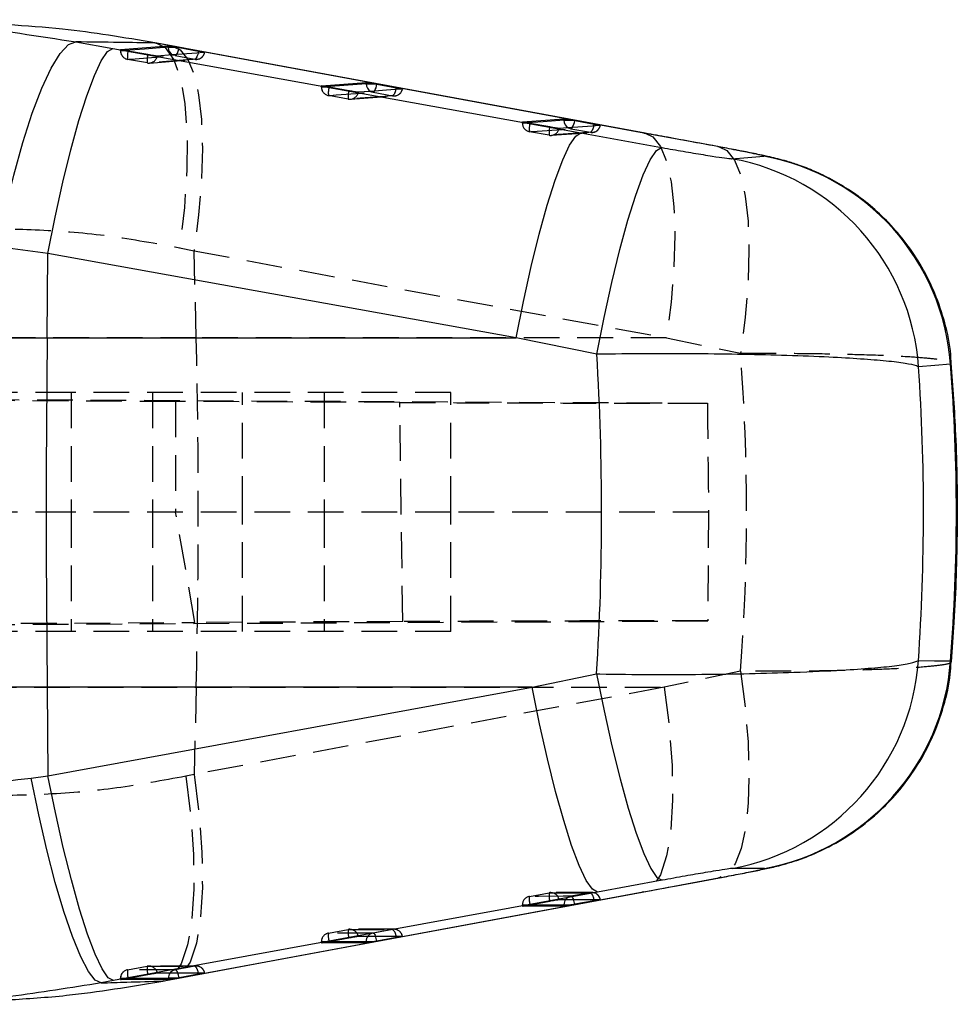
# Model space of a CAD drawing. Extents: x 31 to 398, y 20 to 294.
# Tile 8 of 12: x 269 to 303, y 108 to 143. Entities that reach past the tile are written whole.
import ezdxf

# ---------------------------------------------------------------- set-up
doc = ezdxf.new("R2010")
doc.units = 0
doc.linetypes.add('HIDDEN', pattern=[1.905, 1.27, -0.635])
doc.layers.get('0').update_dxf_attribs({"linetype": 'CONTINUOUS'})

msp = doc.modelspace()

# ---------------------------------------------------------------- linework, layer by layer
at = {"color": 7, "linetype": 'CONTINUOUS'}
for p, q in [((271.435163, 141.798276), (272.740534, 141.561893)), ((272.740534, 141.561893), (289.389974, 138.560725)), ((273.020706, 141.52773), (274.715966, 141.659604)), ((273.289702, 141.472406), (273.258216, 141.478111)), ((273.992903, 141.345822), (273.289702, 141.472406)), ((274.239442, 141.76364), (274.2955, 141.755562)), ((274.879134, 141.648206), (274.290509, 141.756586)), ((274.715966, 141.659604), (274.715966, 141.609873)), ((274.715966, 141.609873), (275.031335, 141.609873)), ((291.67772, 138.552658), (274.877257, 141.648176)), ((275.031335, 141.609873), (275.100923, 141.597231)), ((275.100923, 141.597231), (275.793201, 141.469463)), ((280.165262, 140.241754), (281.749583, 140.361424)), ((280.434257, 140.186509), (280.403129, 140.19215)), ((281.137458, 140.059975), (280.434257, 140.186509)), ((281.749583, 140.361424), (281.749583, 140.311672)), ((281.749583, 140.311672), (282.064593, 140.311672)), ((282.064593, 140.311672), (282.134524, 140.298964)), ((282.134524, 140.298964), (282.826803, 140.171163)), ((287.309802, 138.956397), (288.783214, 139.062847)), ((288.783214, 139.062847), (288.783214, 139.013061)), ((288.783214, 139.013061), (289.097673, 139.013061)), ((289.097673, 139.013061), (289.168126, 139.000253)), ((289.168126, 139.000253), (289.860404, 138.872393)), ((287.578828, 138.901273), (287.548191, 138.90682)), ((288.282028, 138.774827), (287.578828, 138.901273)), ((289.389974, 138.560725), (292.255617, 138.044874)), ((294.257647, 138.07471), (291.630483, 138.559252)), ((294.257647, 138.07471), (294.304288, 138.06823)), ((270.438096, 134.27659), (268.647871, 134.512988)), ((270.409397, 131.275032), (270.438096, 134.27659)), ((287.089071, 131.275032), (270.438096, 134.27659)), ((257.713354, 131.275032), (270.409397, 131.275032)), ((270.409397, 131.275032), (287.089071, 131.275032)), ((289.954743, 130.692669), (287.089071, 131.275032)), ((287.653617, 118.854816), (289.948142, 119.328414)), ((270.409397, 118.854816), (257.713354, 118.854816)), ((287.653617, 118.854816), (270.409397, 118.854816)), ((270.409397, 118.854816), (270.439497, 115.705985)), ((270.439497, 115.705985), (287.653617, 118.854816)), ((269.843361, 115.62638), (270.439497, 115.705985)), ((295.911646, 112.408872), (294.767267, 112.411188)), ((291.571743, 111.57357), (294.280431, 112.07611)), ((294.313869, 112.081207), (294.280431, 112.07611)), ((292.277059, 111.992714), (289.982221, 111.573123)), ((289.982221, 111.573123), (272.768593, 108.424408)), ((274.852685, 108.472738), (291.571743, 111.57357)), ((288.783214, 111.072518), (287.309802, 111.070317)), ((287.558786, 111.120631), (287.579141, 111.124361)), ((287.579141, 111.124361), (288.282326, 111.252789)), ((288.783214, 111.122892), (288.783214, 111.072518)), ((288.783214, 111.122892), (289.086125, 111.122892)), ((289.167724, 111.137857), (289.086125, 111.122892)), ((289.860002, 111.266452), (289.167724, 111.137857)), ((280.434585, 109.819356), (281.137771, 109.94781)), ((282.826385, 109.959996), (282.134107, 109.831417)), ((281.749583, 109.766118), (280.165262, 109.765276)), ((280.414081, 109.815599), (280.434585, 109.819356)), ((281.749583, 109.816483), (281.749583, 109.766118)), ((281.749583, 109.816483), (282.052643, 109.816483)), ((282.134107, 109.831417), (282.052643, 109.816483)), ((273.29003, 108.514152), (273.99323, 108.642622)), ((275.100491, 108.525108), (275.019131, 108.510194)), ((275.792769, 108.653677), (275.100491, 108.525108)), ((276.008985, 108.698041), (276.006929, 108.697227)), ((272.768593, 108.424408), (272.333897, 108.344804)), ((274.715966, 108.459835), (273.020706, 108.460049)), ((273.269421, 108.510376), (273.29003, 108.514152)), ((274.518958, 108.410835), (274.852685, 108.472738)), ((274.554423, 108.416273), (274.518958, 108.410835)), ((274.715966, 108.510194), (274.715966, 108.459835)), ((275.019131, 108.510194), (274.715966, 108.510194))]:
    msp.add_line(p, q, dxfattribs=at)
at = {"color": 7, "linetype": 'HIDDEN'}
for p, q in [((273.019484, 141.527244), (273.019484, 141.478111)), ((273.020706, 141.478111), (273.020706, 141.52773)), ((273.188508, 141.491139), (273.020706, 141.478111)), ((273.258216, 141.478111), (273.020706, 141.478111)), ((274.828738, 141.655038), (274.239442, 141.76364)), ((274.290479, 141.731645), (274.283296, 141.732932)), ((276.013962, 141.436658), (274.828738, 141.655038)), ((273.973978, 141.051785), (273.270777, 141.178374)), ((274.050659, 141.048464), (275.735102, 141.179403)), ((274.965904, 141.310158), (275.658182, 141.182398)), ((280.164025, 140.241283), (280.164025, 140.19215)), ((280.165262, 140.19215), (280.165262, 140.241754)), ((280.334747, 140.204919), (280.165262, 140.19215)), ((280.403129, 140.19215), (280.165262, 140.19215)), ((281.118534, 139.765868), (280.415333, 139.89241)), ((281.194485, 139.762661), (282.768018, 139.881341)), ((281.99949, 140.011962), (282.691768, 139.88417)), ((287.30858, 138.955949), (287.30858, 138.90682)), ((287.309802, 138.90682), (287.309802, 138.956397)), ((287.481776, 138.919201), (287.309802, 138.90682)), ((287.548191, 138.90682), (287.309802, 138.90682)), ((289.033077, 138.713358), (289.72534, 138.585512)), ((288.263104, 138.480615), (287.559918, 138.607073)), ((288.337982, 138.477513), (289.800606, 138.582826)), ((275.116122, 134.478992), (275.635592, 134.370399)), ((275.635592, 134.370399), (292.434356, 131.275032)), ((275.710232, 131.275032), (275.635592, 134.370399)), ((275.710232, 131.275032), (262.331045, 131.275032)), ((292.434356, 131.275032), (275.710232, 131.275032)), ((292.434356, 131.275032), (295.061982, 130.72833)), ((271.26295, 129.334718), (206.68102, 129.334718)), ((274.97556, 129.012408), (208.375028, 129.346271)), ((216.711513, 129.346271), (293.886146, 128.955484)), ((271.26295, 129.334718), (271.26295, 125.084718)), ((284.762419, 129.334718), (271.26295, 129.334718)), ((274.162418, 129.334718), (274.162418, 125.084718)), ((277.362413, 125.084718), (277.362413, 129.334718)), ((280.261881, 129.334718), (280.261881, 125.084718)), ((284.762419, 125.084718), (284.762419, 129.334718)), ((282.951421, 128.980356), (274.97556, 129.012408)), ((274.97556, 129.012408), (274.97556, 125.084718)), ((283.052645, 121.189487), (282.951421, 128.980356)), ((271.26295, 125.084718), (206.530361, 125.084718)), ((271.26295, 125.084718), (271.26295, 120.834718)), ((284.762419, 125.084718), (271.26295, 125.084718)), ((274.162418, 125.084718), (274.162418, 120.834718)), ((275.667435, 121.159808), (274.97556, 125.084718)), ((277.362413, 120.834718), (277.362413, 125.084718)), ((280.261881, 125.084718), (280.261881, 120.834718)), ((293.927214, 125.084718), (284.762419, 125.084718)), ((284.762419, 120.834718), (284.762419, 125.084718)), ((293.927214, 125.084718), (293.901137, 121.214713)), ((208.521954, 120.823155), (275.667435, 121.159808)), ((216.560482, 120.823155), (293.901137, 121.214713)), ((283.052645, 121.189487), (275.667435, 121.159808)), ((271.26295, 120.834718), (206.69493, 120.834718)), ((284.762419, 120.834718), (271.26295, 120.834718)), ((295.063532, 119.421939), (292.353651, 118.854816)), ((262.331045, 118.854816), (275.710232, 118.854816)), ((292.353651, 118.854816), (275.635472, 115.754118)), ((275.710232, 118.854816), (275.635472, 115.754118)), ((275.710232, 118.854816), (292.353651, 118.854816)), ((275.635472, 115.754118), (275.341264, 115.692218)), ((287.55889, 111.420232), (288.262091, 111.548663)), ((289.778254, 111.555929), (288.315765, 111.553479)), ((289.724491, 111.551073), (289.032227, 111.42248)), ((287.30858, 111.120631), (287.30858, 111.071131)), ((287.309802, 111.120631), (287.30858, 111.120631)), ((287.309802, 111.120631), (287.560887, 111.121019)), ((287.309802, 111.070317), (287.309802, 111.120631)), ((280.414334, 110.115198), (281.117535, 110.243654)), ((282.744951, 110.249511), (281.171522, 110.24848)), ((282.690889, 110.244649), (281.998611, 110.116073)), ((280.164025, 109.815599), (280.164025, 109.766093)), ((280.165262, 109.815599), (280.164025, 109.815599)), ((280.165262, 109.815599), (280.414856, 109.815739)), ((280.165262, 109.765276), (280.165262, 109.815599)), ((273.269779, 108.809975), (273.97298, 108.938446)), ((275.711528, 108.943223), (274.02719, 108.943287)), ((275.657273, 108.938352), (274.964995, 108.809785)), ((273.019484, 108.510376), (273.019484, 108.460869)), ((273.020706, 108.510376), (273.019484, 108.510376)), ((273.020706, 108.460049), (273.020706, 108.510376)), ((273.020706, 108.510376), (273.269287, 108.510352)), ((274.554483, 108.416244), (274.887181, 108.477975))]:
    msp.add_line(p, q, dxfattribs=at)
at = {"color": 8, "linetype": 'CONTINUOUS'}
for p, q in [((291.630483, 138.559252), (276.013962, 141.436658)), ((291.630483, 138.559252), (291.677407, 138.552758)), ((302.531308, 130.383287), (302.530548, 130.341622)), ((302.531279, 119.79753), (302.524245, 119.757246)), ((291.605554, 111.578726), (291.571743, 111.57357)), ((289.850688, 111.311387), (289.860002, 111.266452)), ((282.817027, 110.005183), (282.826385, 109.959996)), ((275.792769, 108.653677), (275.783292, 108.699368))]:
    msp.add_line(p, q, dxfattribs=at)
at = {"color": 7, "linetype": 'CONTINUOUS', "flags": 128}
for points in [[(268.647871, 134.512988), (268.919296, 135.817275), (269.220806, 137.066384), (269.544146, 138.226061), (269.880435, 139.264505), (270.220465, 140.153236), (270.554892, 140.867881), (270.874551, 141.388844), (271.170682, 141.701837), (271.435163, 141.798276)], [(270.438096, 134.27659), (270.696408, 135.571675), (270.971632, 136.812614), (271.256319, 137.965858), (271.542779, 139.000229), (271.823279, 139.887761), (272.090218, 140.60446), (272.336385, 141.13095), (272.555134, 141.452995), (272.740534, 141.561893)], [(276.009179, 141.423668), (275.954536, 141.419427), (275.735906, 141.402464), (274.861432, 141.334721), (274.324871, 141.293238)], [(283.042795, 140.125407), (282.988137, 140.121295), (282.769523, 140.104855), (281.895063, 140.03922), (281.469426, 140.007348)], [(290.076411, 138.826694), (290.021754, 138.822775), (289.803139, 138.807107), (288.928679, 138.744584), (288.613981, 138.722142)], [(287.089071, 131.275032), (287.347144, 132.570703), (287.62213, 133.812168), (287.906623, 134.965835), (288.192904, 136.00049), (288.47324, 136.888138), (288.74003, 137.60476), (288.986063, 138.130969), (289.204678, 138.452523), (289.389974, 138.560725)], [(289.954743, 130.692669), (290.212831, 131.997292), (290.488071, 133.248676), (290.772906, 134.412584), (291.059545, 135.457173), (291.340179, 136.353865), (291.607088, 137.078126), (291.852987, 137.610142), (292.071155, 137.935357), (292.255617, 138.044874)], [(294.744692, 137.647571), (295.321933, 137.690171), (295.889444, 137.732167)], [(270.409397, 131.275032), (270.396448, 129.725093), (270.387194, 128.172936), (270.381636, 126.6193), (270.379773, 125.064924), (270.381636, 123.510548), (270.387194, 121.956912), (270.396448, 120.404755), (270.409397, 118.854816)], [(302.530548, 130.341622), (301.967717, 130.293349), (301.395214, 130.244392)], [(301.389477, 119.80066), (301.96499, 119.799088), (302.531279, 119.79753)], [(289.948142, 119.328414), (290.210969, 118.020586), (290.490917, 116.766775), (290.780268, 115.601508), (291.071049, 114.556873), (291.355274, 113.661638), (291.625089, 112.940454), (291.873089, 112.413183), (292.092419, 112.094343), (292.277059, 111.992714)], [(289.982221, 111.573123), (289.796895, 111.67359), (289.577193, 111.989389), (289.329103, 112.511899), (289.059422, 113.226861), (288.77548, 114.114756), (288.485042, 115.151351), (288.196034, 116.30835), (287.916354, 117.554174), (287.653617, 118.854816)], [(272.333897, 108.344804), (272.122226, 108.441266), (271.876729, 108.75415), (271.604142, 109.274875), (271.31193, 109.989164), (271.008111, 110.87743), (270.701027, 111.915318), (270.39907, 113.074367), (270.110554, 114.322798), (269.843361, 115.62638)], [(272.768593, 108.424408), (272.583238, 108.525089), (272.36349, 108.84104), (272.115371, 109.363639), (271.84563, 110.078625), (271.561644, 110.966485), (271.271146, 112.002992), (270.982078, 113.159861), (270.702309, 114.405522), (270.439497, 115.705985)], [(274.886913, 108.477947), (278.564087, 109.159866), (291.605568, 111.578863)], [(288.613758, 111.308278), (288.668415, 111.308372), (288.88703, 111.30875), (289.761535, 111.310251), (290.076218, 111.310789)], [(281.469203, 110.003282), (281.52386, 110.003321), (281.74249, 110.003471), (282.616994, 110.004064), (283.042601, 110.004348)], [(274.324647, 108.698082), (274.379305, 108.69808), (274.597934, 108.698079), (275.472439, 108.698058), (276.008985, 108.698041)]]:
    msp.add_lwpolyline(points, dxfattribs=at)
at = {"color": 8, "linetype": 'CONTINUOUS', "flags": 128}
for points in [[(274.715966, 141.609873), (273.871309, 141.544146), (273.188508, 141.491139)], [(275.793201, 141.469463), (275.781101, 141.41184), (275.779269, 141.404259)], [(281.749583, 140.311672), (280.960402, 140.252054), (280.334747, 140.204919)], [(282.813138, 140.10704), (282.814703, 140.113542), (282.826803, 140.171163)], [(288.783214, 139.013061), (288.049496, 138.960073), (287.481776, 138.919201)], [(289.846948, 138.809149), (289.848304, 138.814776), (289.860404, 138.872393)], [(287.560887, 111.121019), (288.049645, 111.121772), (288.783214, 111.122892)], [(280.414856, 109.815739), (280.960551, 109.816048), (281.749583, 109.816483)], [(273.269287, 108.510352), (273.871473, 108.51029), (274.715966, 108.510194)]]:
    msp.add_lwpolyline(points, dxfattribs=at)
at = {"color": 7, "linetype": 'HIDDEN', "flags": 128}
for points in [[(274.2955, 141.755562), (274.605504, 141.594862), (274.912423, 141.167344), (275.150067, 140.495222), (275.310538, 139.600726), (275.38856, 138.51344), (275.381542, 137.26932), (275.289721, 135.909514), (275.116122, 134.478992)], [(274.828738, 141.655038), (275.146148, 141.519726), (275.41796, 141.178544), (275.637082, 140.64043), (275.797746, 139.919488), (275.895751, 139.034604), (275.928534, 138.008966), (275.895244, 136.869447), (275.796733, 135.645905), (275.635592, 134.370399)], [(273.270777, 141.178374), (273.32542, 141.182614), (273.544035, 141.199577), (274.41845, 141.267532), (274.965904, 141.310158)], [(275.658182, 141.182398), (275.603524, 141.178149), (275.384924, 141.161164), (274.510509, 141.093326), (273.973978, 141.051785)], [(274.965904, 141.310158), (274.914971, 141.324005), (274.895064, 141.332151)], [(275.779269, 141.404259), (275.766394, 141.356862), (275.749615, 141.306603), (275.731406, 141.262955), (275.712437, 141.227561), (275.693438, 141.201754), (275.675124, 141.186509), (275.658182, 141.182398)], [(281.920454, 140.03781), (281.948573, 140.025811), (281.99949, 140.011962)], [(280.415333, 139.89241), (280.46999, 139.896523), (280.68859, 139.912985), (281.562976, 139.978954), (281.99949, 140.011962)], [(282.691768, 139.88417), (282.637126, 139.880049), (282.418526, 139.863576), (281.544126, 139.797806), (281.118534, 139.765868)], [(287.559918, 138.607073), (287.614561, 138.611004), (287.833146, 138.626736), (288.707486, 138.689812), (289.033077, 138.713358)], [(288.948259, 138.74211), (288.982159, 138.727213), (289.033077, 138.713358)], [(289.72534, 138.585512), (289.670697, 138.58158), (289.452112, 138.56586), (288.577772, 138.503132), (288.263104, 138.480615)], [(291.677407, 138.552758), (291.94752, 138.423184), (292.218945, 138.081468), (292.437664, 137.543051), (292.597941, 136.822026), (292.695573, 135.937269), (292.728028, 134.91194), (292.694441, 133.772879), (292.595676, 132.549905), (292.434356, 131.275032)], [(294.304288, 138.06823), (294.577814, 137.936862), (294.851816, 137.591333), (295.072383, 137.047261), (295.233688, 136.319031), (295.33147, 135.4259), (295.36315, 134.391486), (295.327878, 133.243141), (295.226595, 132.011231), (295.061982, 130.72833)], [(295.063532, 119.421939), (295.228905, 118.144622), (295.331455, 116.917652), (295.368499, 115.773197), (295.339069, 114.741261), (295.24394, 113.848899), (295.085601, 113.119504), (294.868207, 112.5722), (294.597453, 112.221336), (294.313869, 112.081207)], [(292.353651, 118.854816), (292.531646, 117.430282), (292.630664, 116.075705), (292.647458, 114.835526), (292.581475, 113.750435), (292.434878, 112.856031), (292.212493, 112.181659), (291.921592, 111.749445), (291.605554, 111.578726)], [(275.341264, 115.692218), (275.517262, 114.268296), (275.613121, 112.914244), (275.625712, 111.674443), (275.554634, 110.589532), (275.40218, 109.695072), (275.173373, 109.020381), (274.875722, 108.587573), (274.554423, 108.416273)], [(275.635472, 115.754118), (275.813392, 114.329377), (275.912321, 112.974619), (275.929025, 111.734302), (275.862924, 110.649132), (275.716207, 109.754724), (275.493688, 109.080427), (275.202653, 108.648372), (274.886853, 108.477934)], [(289.032227, 111.42248), (288.97757, 111.422397), (288.758955, 111.422067), (287.88448, 111.420732), (287.55889, 111.420232)], [(288.262091, 111.548663), (288.316748, 111.548755), (288.535363, 111.549117), (289.409823, 111.550558), (289.724491, 111.551073)], [(289.032227, 111.42248), (289.049095, 111.418798), (289.067394, 111.403975), (289.086393, 111.378571), (289.105407, 111.343541), (289.119086, 111.312111)], [(281.998611, 110.116073), (281.943954, 110.116043), (281.725339, 110.115925), (280.850849, 110.115443), (280.414334, 110.115198)], [(281.117535, 110.243654), (281.172178, 110.243689), (281.390808, 110.24383), (282.265282, 110.244384), (282.690889, 110.244649)], [(281.998611, 110.116073), (282.015494, 110.112385), (282.033778, 110.097557), (282.052792, 110.072147), (282.071791, 110.037113), (282.085097, 110.006614)], [(273.97298, 108.938446), (274.027637, 108.938444), (274.246252, 108.938432), (275.120742, 108.938386), (275.657273, 108.938352)], [(274.964995, 108.809785), (274.910337, 108.809791), (274.691722, 108.809819), (273.817233, 108.809917), (273.269779, 108.809975)]]:
    msp.add_lwpolyline(points, dxfattribs=at)
at = {"color": 7, "linetype": 'HIDDEN'}
for centre, radius, start, end in [((273.323977, 141.478112), 0.3045, 180, 259.7947866), ((273.3251, 141.477882), 0.304394, 179.9569023, 259.7197688), ((273.926098, 141.283821), 0.663751, 163.4937651, 189.1410462), ((274.629329, 141.157234), 0.66378, 163.4941743, 189.1407765), ((274.027122, 141.350248), 0.303157, 259.9037376, 349.1607961), ((274.955574, 141.37324), 0.063922, 279.2997524, 331.3692346), ((275.71147, 141.480822), 0.303145, 259.8756524, 349.1325151), ((275.711514, 141.482111), 0.3045, 274.4437567, 349.0184592), ((274.027174, 141.351523), 0.3045, 259.7950735, 274.4228272), ((280.468527, 140.19215), 0.3045, 180, 259.7984721), ((280.469626, 140.191892), 0.304364, 179.9514365, 259.724534), ((281.071859, 139.997823), 0.664935, 163.514843, 189.1216662), ((281.775096, 139.871284), 0.664971, 163.5153175, 189.1213777), ((281.988877, 140.07588), 0.064794, 279.4276378, 332.1686721), ((282.745084, 140.182599), 0.303154, 259.8706227, 349.1255694), ((282.496265, 140.13512), 0.318115, 307.9205263, 354.9358826), ((282.745136, 140.183879), 0.3045, 274.3106577, 349.0120236), ((281.171724, 140.065609), 0.3045, 259.7989511, 274.2867931), ((281.171664, 140.064344), 0.303168, 259.9066648, 349.1638545), ((287.613077, 138.90682), 0.3045, 180, 259.8049293), ((287.614189, 138.906583), 0.304387, 179.9553706, 259.7294497), ((288.216553, 138.712576), 0.665056, 163.5169753, 189.1278245), ((288.920157, 138.586066), 0.665461, 163.5215874, 189.1177344), ((288.316203, 138.779107), 0.303178, 259.9131443, 349.1701733), ((289.021557, 138.779599), 0.067235, 279.8654715, 334.2811983), ((289.778688, 138.883963), 0.303181, 259.8654282, 349.1117688), ((289.529608, 138.836828), 0.318545, 307.9123994, 355.0151705), ((289.778757, 138.885214), 0.3045, 274.113697, 349.0015157), ((288.316274, 138.780363), 0.3045, 259.805816, 274.0878877), ((17.742163, 125.064924), 258.042807, 358.62097556, 1.37902444), ((287.613077, 111.120631), 0.3045, 100.3505269, 180), ((287.613971, 111.121092), 0.304169, 100.4330119, 180.0867998), ((288.231833, 111.317663), 0.680715, 171.3337213, 196.4972042), ((288.935443, 111.446087), 0.681121, 171.3383119, 196.4867711), ((288.316274, 111.249063), 0.3045, 90.0957263, 100.3502574), ((288.316017, 111.250129), 0.303366, 11.0507782, 100.2393755), ((289.08681, 111.124298), 0.303137, 100.3731393, 141.7823581), ((289.778495, 111.252554), 0.303364, 11.0673044, 100.254443), ((289.524705, 111.292817), 0.326512, 3.2602709, 52.274536), ((289.778757, 111.251485), 0.3045, 11.1979411, 90.0940624), ((280.468527, 109.815598), 0.3045, 100.3524728, 180), ((280.469409, 109.816078), 0.304148, 100.4325675, 180.0902641), ((281.087144, 110.012638), 0.680581, 171.3328359, 196.4988515), ((281.790493, 110.14107), 0.680732, 171.3327409, 196.4931524), ((281.171724, 109.944055), 0.3045, 90.0373726, 100.3523295), ((281.171472, 109.945131), 0.303357, 11.051636, 100.2416203), ((282.053172, 109.817929), 0.303095, 100.3704297, 141.4998375), ((282.744879, 109.94613), 0.303361, 11.0641595, 100.2516029), ((282.491101, 109.986456), 0.326464, 3.2885005, 52.2675139), ((282.745136, 109.945059), 0.3045, 11.1948067, 90.0357226), ((274.645451, 108.835875), 0.680249, 171.3276443, 196.5045346), ((274.027174, 108.638848), 0.3045, 89.9977841, 100.353485), ((274.026926, 108.639935), 0.303346, 11.0512574, 100.2438605), ((275.711251, 108.639819), 0.303374, 11.0645736, 100.2489132), ((275.457784, 108.680442), 0.326058, 3.3275345, 52.2787374), ((275.711514, 108.638761), 0.3045, 11.1963817, 89.9962962), ((273.323977, 108.510376), 0.3045, 100.35357, 180), ((273.324857, 108.510852), 0.304151, 100.4331201, 180.0897115), ((273.942505, 108.707422), 0.680498, 171.3323253, 196.4998536), ((275.01964, 108.511493), 0.303256, 100.381139, 141.3473401), ((274.9096, 108.67752), 0.143397, 9.669037, 67.2752054)]:
    msp.add_arc(centre, radius, start, end, dxfattribs=at)
at = {"color": 8, "linetype": 'CONTINUOUS'}
for centre, radius, start, end in [((275.020774, 141.609828), 0.304808, 179.9915324, 245.642651), ((274.438513, 141.686453), 0.668392, 329.0405316, 352.3288255), ((282.054289, 140.31155), 0.304706, 179.9772304, 243.9456074), ((281.468175, 140.389277), 0.672442, 329.2665893, 352.2814379), ((289.087925, 139.012928), 0.304711, 179.974859, 242.7190063), ((288.491502, 139.093439), 0.683011, 329.8534862, 352.1584522), ((289.088446, 111.12299), 0.305232, 141.7794406, 180.0182501), ((288.257491, 110.97771), 0.924214, 9.9785368, 21.2121592), ((282.05488, 109.81654), 0.305297, 141.4952904, 180.0105498), ((281.224821, 109.671505), 0.923241, 9.9743761, 21.2827301), ((275.021181, 108.510284), 0.305215, 141.3508312, 180.0170386), ((274.1933, 108.365716), 0.921087, 9.9650884, 21.387037)]:
    msp.add_arc(centre, radius, start, end, dxfattribs=at)
at = {"color": 7, "linetype": 'CONTINUOUS'}
for centre, radius, start, end in [((293.301662, 129.662467), 8.114446, 4.1124789, 79.7563364), ((294.43777, 129.748597), 8.114477, 4.1910444, 79.6943526), ((293.30175, 120.38657), 8.108922, 280.4122218, 355.8564869), ((294.443549, 120.38382), 8.108952, 280.4307207, 355.8538063)]:
    msp.add_arc(centre, radius, start, end, dxfattribs=at)
for centre, major_axis, ratio, start_param, end_param in [((236.009499, 125.064924), (0, 71.253), 0.759466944, 4.631792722, 4.791453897), ((236.009499, 125.064924), (0, 71.253), 0.9200897, 4.638440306, 4.785144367), ((227.383203, 125.064924), (75.354254, 0), 0.945573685, 6.209192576, 6.357308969)]:
    msp.add_ellipse(centre, major_axis=major_axis, ratio=ratio, start_param=start_param, end_param=end_param, dxfattribs=at)
at = {"color": 7, "linetype": 'HIDDEN'}
msp.add_ellipse((227.383203, 125.064924), major_axis=(0, 71.253), ratio=0.95285222, start_param=4.633109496, end_param=4.791955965, dxfattribs=at)
at = {"color": 7, "linetype": 'CONTINUOUS'}
for points, knots in [([(262.124068, 142.584182), (262.646453, 142.586558), (264.366214, 142.59438), (267.469059, 142.422415), (270.10306, 142.007907), (271.435163, 141.798276)], [0, 0, 0, 0, 0.177385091, 0.583975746, 1, 1, 1, 1]), ([(274.239442, 141.76364), (273.143392, 141.950419), (271.397709, 142.247903), (269.665073, 142.36313), (269.020296, 142.40601)], [0, 0, 0, 0, 0.627863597, 1, 1, 1, 1]), ([(274.239442, 141.76364), (273.812883, 141.769188), (272.87464, 141.781391), (271.943159, 141.792317), (271.435163, 141.798276)], [0, 0, 0, 0, 0.454636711, 1, 1, 1, 1]), ([(273.258216, 141.478111), (273.225189, 141.484222), (273.159126, 141.496447), (273.080835, 141.512002), (273.030488, 141.523047), (273.017433, 141.527152), (273.020174, 141.527636), (273.020706, 141.52773)], [0, 0, 0, 0, 0.237938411, 0.475956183, 0.711870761, 0.944141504, 1, 1, 1, 1]), ([(274.715966, 141.659604), (274.722277, 141.659252), (274.734895, 141.658548), (274.793955, 141.649999), (274.875394, 141.63694), (274.959356, 141.622653), (275.012293, 141.613254), (275.031335, 141.609873)], [0, 0, 0, 0, 0.2173870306, 0.4347151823, 0.6534377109, 0.8753353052, 1, 1, 1, 1]), ([(275.793201, 141.469463), (275.802857, 141.467673), (275.84447, 141.459957), (275.911708, 141.447023), (275.976077, 141.43372), (276.010247, 141.42553), (276.009507, 141.424241), (276.009179, 141.423668)], [0, 0, 0, 0, 0.073651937, 0.317416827, 0.561151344, 0.804902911, 1, 1, 1, 1]), ([(274.324871, 141.293238), (274.324106, 141.293217), (274.319561, 141.293089), (274.294825, 141.295815), (274.231651, 141.305134), (274.145231, 141.319193), (274.061184, 141.333612), (274.010263, 141.342718), (273.992903, 141.345822)], [0, 0, 0, 0, 0.042870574, 0.254748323, 0.466639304, 0.678511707, 0.890399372, 1, 1, 1, 1]), ([(280.403129, 140.19215), (280.370085, 140.198258), (280.303993, 140.210474), (280.225616, 140.226029), (280.175166, 140.237069), (280.161998, 140.241178), (280.164726, 140.24166), (280.165262, 140.241754)], [0, 0, 0, 0, 0.237774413, 0.475574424, 0.711288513, 0.943360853, 1, 1, 1, 1]), ([(281.469426, 140.007348), (281.468678, 140.007327), (281.464171, 140.007203), (281.439541, 140.009926), (281.376482, 140.019245), (281.290107, 140.033293), (281.205972, 140.047731), (281.154933, 140.056852), (281.137458, 140.059975)], [0, 0, 0, 0, 0.042135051, 0.254017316, 0.465898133, 0.677800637, 0.889680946, 1, 1, 1, 1]), ([(281.749583, 140.361424), (281.755892, 140.361064), (281.768508, 140.360344), (281.827588, 140.351778), (281.909011, 140.338696), (281.992856, 140.324413), (282.045671, 140.315032), (282.064593, 140.311672)], [0, 0, 0, 0, 0.2175554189, 0.4350720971, 0.6539429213, 0.8760173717, 1, 1, 1, 1]), ([(282.826803, 140.171163), (282.836347, 140.169393), (282.877852, 140.161698), (282.945035, 140.148776), (283.009512, 140.135465), (283.043843, 140.127264), (283.043118, 140.125979), (283.042795, 140.125407)], [0, 0, 0, 0, 0.072793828, 0.316544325, 0.560277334, 0.804033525, 1, 1, 1, 1]), ([(288.783214, 139.062847), (288.789517, 139.062477), (288.802122, 139.061738), (288.861206, 139.053137), (288.942641, 139.040025), (289.026308, 139.025751), (289.078936, 139.016393), (289.097673, 139.013061)], [0, 0, 0, 0, 0.217800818, 0.435575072, 0.654733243, 0.877073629, 1, 1, 1, 1]), ([(287.548191, 138.90682), (287.515132, 138.912923), (287.449006, 138.925132), (287.37049, 138.940675), (287.319894, 138.951708), (287.306549, 138.955829), (287.309261, 138.956303), (287.309802, 138.956397)], [0, 0, 0, 0, 0.2374744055, 0.4750152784, 0.7104343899, 0.9422481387, 1, 1, 1, 1]), ([(288.613981, 138.722142), (288.613254, 138.722124), (288.608774, 138.722011), (288.58435, 138.724722), (288.521412, 138.73404), (288.435136, 138.748074), (288.350873, 138.762533), (288.299669, 138.771677), (288.282028, 138.774827)], [0, 0, 0, 0, 0.0410609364, 0.2529650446, 0.4648470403, 0.6767642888, 0.8886435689, 1, 1, 1, 1]), ([(289.860404, 138.872393), (289.869782, 138.870654), (289.911123, 138.862988), (289.97823, 138.850084), (290.042834, 138.836764), (290.077415, 138.828538), (290.076721, 138.827264), (290.076411, 138.826694)], [0, 0, 0, 0, 0.071512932, 0.315243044, 0.558961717, 0.802701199, 1, 1, 1, 1]), ([(294.304616, 138.068128), (293.691882, 138.181215), (292.816558, 138.342767), (291.940157, 138.504242), (291.677243, 138.552684)], [0, 0, 0, 0, 0.700007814, 1, 1, 1, 1]), ([(292.255617, 138.044874), (292.261685, 138.043783), (292.517409, 137.997775), (293.0371, 137.90628), (293.643067, 137.804383), (294.146009, 137.723771), (294.533516, 137.666171), (294.708237, 137.646607), (294.739647, 137.647438), (294.744692, 137.647571)], [0, 0, 0, 0, 0.0052156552, 0.2197889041, 0.4346522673, 0.550719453, 0.753911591, 0.9604736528, 1, 1, 1, 1]), ([(295.889444, 137.732167), (295.890174, 137.737432), (295.890907, 137.742722), (295.772727, 137.774276), (295.603233, 137.813011), (295.171395, 137.901518), (294.714887, 137.989869), (294.362387, 138.055276), (294.257647, 138.07471)], [0, 0, 0, 0, 0.235153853, 0.236246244, 0.472330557, 0.635247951, 0.891619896, 1, 1, 1, 1]), ([(302.549711, 130.384079), (302.546722, 130.485177), (302.532461, 130.967403), (302.345196, 131.80143), (302.003687, 132.845072), (301.535422, 133.791319), (300.979815, 134.632653), (300.357273, 135.363756), (299.693478, 135.982897), (299.013588, 136.491621), (298.344442, 136.894388), (297.71773, 137.197497), (297.172143, 137.40975), (296.729457, 137.550575), (296.379108, 137.644955), (296.072092, 137.71796), (295.708543, 137.796932), (295.213582, 137.896431), (294.70793, 137.993804), (294.385845, 138.05278), (294.289402, 138.070439)], [0, 0, 0, 0, 0.0234782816, 0.1119879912, 0.1969159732, 0.2783717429, 0.3563202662, 0.4305956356, 0.5008982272, 0.5667701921, 0.627547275, 0.6821872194, 0.7286802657, 0.7645162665, 0.7936930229, 0.8241647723, 0.8656726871, 0.922805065, 0.9768853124, 1, 1, 1, 1]), ([(301.395214, 130.244392), (301.371252, 130.256153), (301.284336, 130.298816), (300.953675, 130.369502), (300.286156, 130.451991), (299.367506, 130.526173), (298.19023, 130.593443), (296.779987, 130.648902), (295.17614, 130.689217), (293.494796, 130.711319), (291.73297, 130.715418), (290.547486, 130.700252), (289.954743, 130.692669)], [0, 0, 0, 0, 0.039752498, 0.1441914, 0.248629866, 0.351138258, 0.453647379, 0.569708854, 0.676652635, 0.783596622, 0.891798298, 1, 1, 1, 1]), ([(302.562437, 119.75472), (302.598378, 120.223246), (302.719463, 121.801723), (302.79696, 124.500182), (302.760864, 127.580175), (302.619004, 129.537505), (302.557594, 130.38481)], [0, 0, 0, 0, 0.132550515, 0.446566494, 0.760424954, 1, 1, 1, 1]), ([(289.948142, 119.328414), (289.985764, 119.327785), (290.62781, 119.317048), (291.888826, 119.305526), (293.690531, 119.311227), (295.405173, 119.338367), (297.122522, 119.387477), (298.590282, 119.455064), (299.758103, 119.535544), (300.573923, 119.616835), (301.152257, 119.705283), (301.310404, 119.768868), (301.389477, 119.80066)], [0, 0, 0, 0, 0.006912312, 0.117964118, 0.229014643, 0.338920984, 0.448826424, 0.587594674, 0.690333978, 0.793072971, 0.896536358, 1, 1, 1, 1]), ([(294.318742, 112.082518), (294.40639, 112.098685), (294.725789, 112.1576), (295.224501, 112.253101), (295.766255, 112.360857), (296.118332, 112.435081), (296.50545, 112.529222), (296.912579, 112.64449), (297.496472, 112.847377), (298.277058, 113.198404), (299.174714, 113.743749), (300.018506, 114.432609), (300.758394, 115.219952), (301.388872, 116.0944), (301.920371, 117.090525), (302.304976, 118.176088), (302.517957, 119.076845), (302.540989, 119.610955), (302.547238, 119.755861)], [0, 0, 0, 0, 0.02095696, 0.076369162, 0.133551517, 0.192604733, 0.219286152, 0.25168083, 0.295008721, 0.363782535, 0.449936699, 0.537832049, 0.615487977, 0.699781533, 0.787055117, 0.876174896, 0.966405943, 1, 1, 1, 1]), ([(257.895968, 114.96917), (258.621675, 114.956475), (260.07861, 114.930989), (262.785977, 114.990775), (266.035187, 115.172286), (268.566368, 115.474109), (269.843361, 115.62638)], [0, 0, 0, 0, 0.196932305, 0.395362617, 0.694957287, 1, 1, 1, 1]), ([(294.767267, 112.411178), (294.767143, 112.411178), (294.746083, 112.411193), (294.620708, 112.396306), (294.253409, 112.338646), (293.742437, 112.253149), (293.088835, 112.13977), (292.552317, 112.042578), (292.277059, 111.992714)], [0, 0, 0, 0, 0.001201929, 0.204635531, 0.408047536, 0.546678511, 0.767426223, 1, 1, 1, 1]), ([(294.280431, 112.07611), (294.286935, 112.077318), (294.532921, 112.122975), (294.999103, 112.210953), (295.463858, 112.302488), (295.781726, 112.36887), (295.928279, 112.403611), (295.916038, 112.407483), (295.911646, 112.408872)], [0, 0, 0, 0, 0.0066582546, 0.2518126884, 0.4971829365, 0.6319872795, 0.8679784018, 1, 1, 1, 1]), ([(291.605524, 111.578729), (292.000659, 111.652025), (292.90383, 111.81956), (293.806282, 111.987059), (294.313914, 112.081278)], [0, 0, 0, 0, 0.437497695, 1, 1, 1, 1]), ([(287.311888, 111.071131), (287.312317, 111.071609), (287.313331, 111.07274), (287.353737, 111.08144), (287.422436, 111.095082), (287.496513, 111.109139), (287.544182, 111.117936), (287.558786, 111.120631)], [0, 0, 0, 0, 0.173592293, 0.410958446, 0.650044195, 0.892791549, 1, 1, 1, 1]), ([(288.282326, 111.252789), (288.309221, 111.257665), (288.369819, 111.268653), (288.460748, 111.284564), (288.540916, 111.298027), (288.59646, 111.306696), (288.60816, 111.307766), (288.613758, 111.308278)], [0, 0, 0, 0, 0.169242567, 0.381329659, 0.593410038, 0.805472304, 1, 1, 1, 1]), ([(289.086125, 111.122892), (289.051532, 111.116685), (288.982343, 111.104268), (288.890316, 111.088468), (288.821511, 111.077282), (288.790483, 111.072905), (288.784707, 111.072598), (288.783214, 111.072518)], [0, 0, 0, 0, 0.232217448, 0.464463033, 0.694598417, 0.921065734, 1, 1, 1, 1]), ([(290.066293, 111.307209), (290.053987, 111.304462), (290.029372, 111.298969), (289.955411, 111.284388), (289.893578, 111.2727), (289.860672, 111.266577), (289.860002, 111.266452)], [0, 0, 0, 0, 0.331047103, 0.662108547, 0.993111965, 1, 1, 1, 1]), ([(290.076218, 111.310789), (290.076516, 111.310796), (290.077474, 111.31082), (290.075962, 111.310402), (290.074921, 111.310113)], [0, 0, 0, 0, 0.311945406, 1, 1, 1, 1]), ([(281.137771, 109.94781), (281.164615, 109.952678), (281.22516, 109.963658), (281.316059, 109.979563), (281.396251, 109.99303), (281.451875, 110.001706), (281.463592, 110.002772), (281.469203, 110.003282)], [0, 0, 0, 0, 0.168926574, 0.381006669, 0.593086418, 0.805144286, 1, 1, 1, 1]), ([(283.032707, 110.000769), (283.020414, 109.998022), (282.995827, 109.992529), (282.921928, 109.977953), (282.860028, 109.966259), (282.827101, 109.960129), (282.826385, 109.959996)], [0, 0, 0, 0, 0.330884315, 0.661784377, 0.992650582, 1, 1, 1, 1]), ([(283.042601, 110.004348), (283.042892, 110.004355), (283.043839, 110.004378), (283.042333, 110.003959), (283.04129, 110.003668)], [0, 0, 0, 0, 0.306838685, 1, 1, 1, 1]), ([(280.167333, 109.766093), (280.16776, 109.766573), (280.168773, 109.76771), (280.209201, 109.776416), (280.277879, 109.790069), (280.351912, 109.804124), (280.399528, 109.812913), (280.414081, 109.815599)], [0, 0, 0, 0, 0.173655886, 0.411124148, 0.650276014, 0.893114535, 1, 1, 1, 1]), ([(282.052643, 109.816483), (282.018057, 109.810276), (281.948869, 109.797859), (281.856811, 109.782068), (281.787966, 109.770882), (281.756898, 109.766502), (281.751089, 109.766197), (281.749583, 109.766118)], [0, 0, 0, 0, 0.232092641, 0.46430243, 0.694346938, 0.92074967, 1, 1, 1, 1]), ([(273.99323, 108.642622), (274.020033, 108.647485), (274.080538, 108.658462), (274.171408, 108.674356), (274.251621, 108.687831), (274.307312, 108.696506), (274.319032, 108.697572), (274.324647, 108.698082)], [0, 0, 0, 0, 0.168681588, 0.380777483, 0.592840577, 0.804928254, 1, 1, 1, 1]), ([(276.001207, 108.694972), (275.989788, 108.692376), (275.966951, 108.687186), (275.895042, 108.672942), (275.831609, 108.660893), (275.796118, 108.654299), (275.792769, 108.653677)], [0, 0, 0, 0, 0.322152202, 0.644306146, 0.966431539, 1, 1, 1, 1]), ([(269.020728, 107.741763), (269.713734, 107.7858), (271.538969, 107.901786), (273.378106, 108.215951), (274.518958, 108.410835)], [0, 0, 0, 0, 0.379680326, 1, 1, 1, 1]), ([(272.333897, 108.344804), (272.636385, 108.353422), (273.356638, 108.373944), (274.092272, 108.397292), (274.518958, 108.410835)], [0, 0, 0, 0, 0.4199751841, 1, 1, 1, 1]), ([(273.022792, 108.460869), (273.023214, 108.461351), (273.024212, 108.462491), (273.064649, 108.471201), (273.133333, 108.484861), (273.207337, 108.498912), (273.254909, 108.507696), (273.269421, 108.510376)], [0, 0, 0, 0, 0.173698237, 0.41122858, 0.65048061, 0.893374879, 1, 1, 1, 1]), ([(275.019131, 108.510194), (274.984541, 108.503988), (274.915347, 108.491574), (274.82327, 108.475783), (274.754398, 108.464601), (274.723284, 108.460215), (274.717476, 108.459913), (274.715966, 108.459835)], [0, 0, 0, 0, 0.232052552, 0.464201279, 0.694195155, 0.920536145, 1, 1, 1, 1])]:
    msp.add_open_spline(points, degree=3, knots=knots, dxfattribs=at)
at = {"color": 7, "linetype": 'HIDDEN'}
for points, knots in [([(265.46473, 134.965328), (266.229907, 135.033271), (267.760196, 135.169151), (270.156567, 135.141581), (272.61404, 134.94274), (274.282104, 134.633573), (275.116122, 134.478992)], [0, 0, 0, 0, 0.246010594, 0.492000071, 0.746004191, 1, 1, 1, 1]), ([(295.061982, 130.72833), (295.540667, 130.729674), (296.592222, 130.732627), (298.084555, 130.716363), (299.623058, 130.680771), (300.857955, 130.627313), (301.757761, 130.561709), (302.294574, 130.494616), (302.556993, 130.434598), (302.537533, 130.395721), (302.531308, 130.383287)], [0, 0, 0, 0, 0.113484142, 0.249296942, 0.385108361, 0.558678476, 0.68569655, 0.812714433, 0.940098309, 1, 1, 1, 1]), ([(282.951421, 128.980356), (283.521806, 128.978126), (284.662572, 128.973666), (286.365606, 128.967796), (287.999536, 128.96277), (289.524611, 128.958738), (290.890949, 128.955846), (292.068216, 128.954129), (293.010096, 128.953702), (293.587804, 128.954322), (293.814952, 128.955206), (293.886146, 128.955484)], [0, 0, 0, 0, 0.1182600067, 0.2365188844, 0.3547783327, 0.4730379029, 0.5912909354, 0.7095430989, 0.8277826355, 0.9460223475, 1, 1, 1, 1]), ([(293.886146, 128.955484), (293.891333, 128.425417), (293.903959, 127.135147), (293.918592, 125.844905), (293.927214, 125.084718)], [0, 0, 0, 0, 0.410818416, 1, 1, 1, 1]), ([(293.901137, 121.214713), (293.713042, 121.215179), (293.336852, 121.216111), (292.441901, 121.215939), (291.327343, 121.214575), (290.008151, 121.211994), (288.521071, 121.20825), (286.912221, 121.203489), (285.224327, 121.197803), (283.924324, 121.192963), (283.204728, 121.190094), (283.052645, 121.189487)], [0, 0, 0, 0, 0.120943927, 0.241887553, 0.362830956, 0.483774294, 0.604722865, 0.725672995, 0.846629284, 0.967585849, 1, 1, 1, 1]), ([(302.524245, 119.757246), (302.530873, 119.742419), (302.548734, 119.70246), (302.248487, 119.642398), (301.660642, 119.575339), (300.763559, 119.517176), (299.603334, 119.470008), (298.269405, 119.43762), (296.748035, 119.418639), (295.630478, 119.420828), (295.063532, 119.421939)], [0, 0, 0, 0, 0.074055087, 0.199575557, 0.32854046, 0.472847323, 0.601825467, 0.734536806, 0.865328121, 1, 1, 1, 1]), ([(275.341264, 115.692218), (274.521024, 115.538738), (272.880514, 115.231773), (270.408826, 115.021333), (267.944068, 114.983406), (266.337237, 115.124821), (265.533782, 115.195532)], [0, 0, 0, 0, 0.245831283, 0.491671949, 0.745823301, 1, 1, 1, 1])]:
    msp.add_open_spline(points, degree=3, knots=knots, dxfattribs=at)
at = {"color": 8, "linetype": 'CONTINUOUS'}
msp.add_open_spline([(272.333897, 108.344804), (271.252598, 108.170876), (269.073471, 107.820363), (266.548701, 107.582222), (265.188545, 107.582226), (264.854974, 107.582227)], degree=3, knots=[0, 0, 0, 0, 0.42640576, 0.859329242, 1, 1, 1, 1], dxfattribs=at)

doc.saveas('drawing.dxf')
